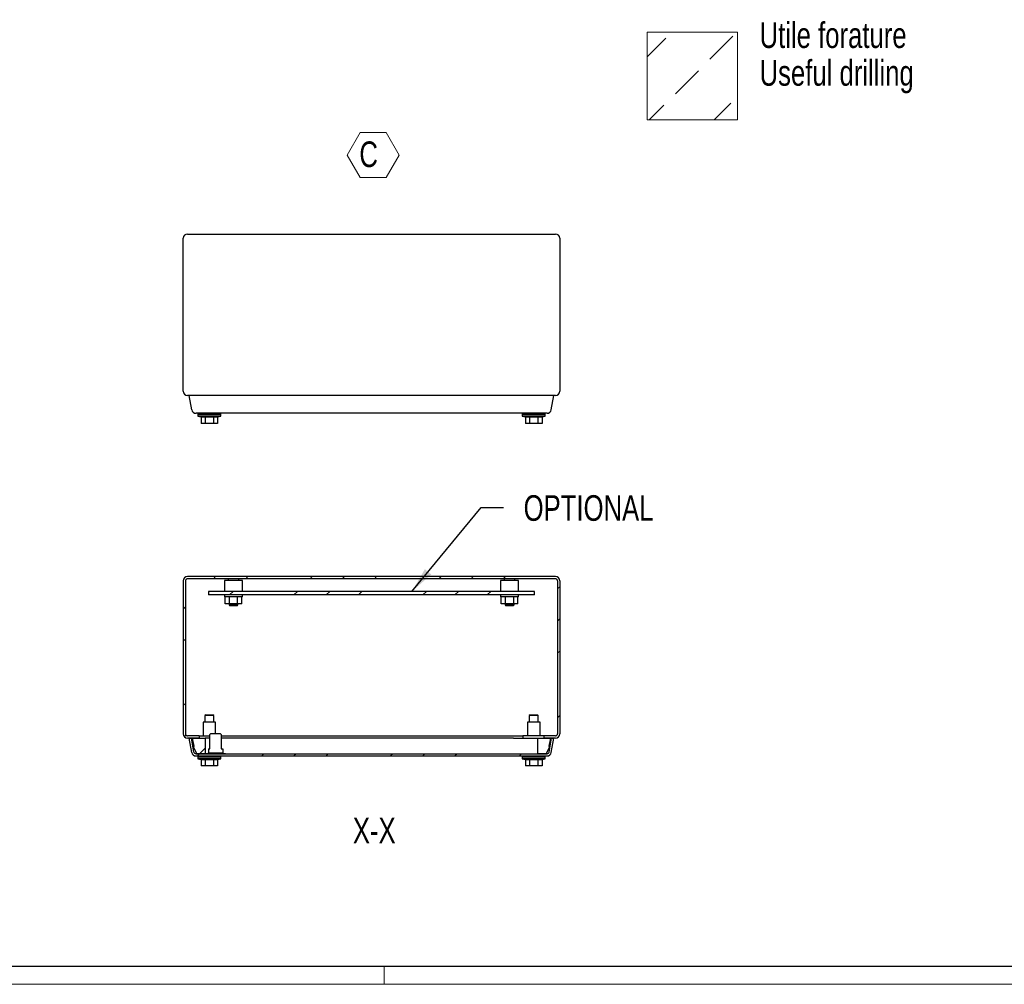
# Model space of a CAD drawing. Header units: millimetres. Extents: x 0 to 1682, y 0 to 1188.
# Tile 2 of 3: x 639 to 1188, y 0 to 538. Entities that reach past the tile are written whole.
import ezdxf

# ---------------------------------------------------------------- set-up
doc = ezdxf.new("R2010")
doc.units = ezdxf.units.MM
doc.header["$LTSCALE"] = 2
doc.styles.add('SLDTEXTSTYLE0', font='TXT', dxfattribs={"width": 0.75})
doc.dimstyles.new('SLDDIMSTYLE5', dxfattribs={"dimtxt": 0.18, "dimasz": 14.1111111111, "dimexe": 0, "dimexo": 0.0625, "dimgap": 0, "dimtad": 0, "dimtih": 1, "dimtoh": 1, "dimdec": 0, "dimrnd": 1e-09, "dimzin": 0, "dimdsep": 46, "dimtxsty": 'Standard', "dimsah": 1, "dimcen": 0.09, "dimadec": 0, "dimazin": 0, "dimtfac": 14.1111111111, "dimtdec": 0, "dimtofl": 0, "dimtmove": 0, "dimatfit": 3, "dimfxl": 1, "dimfrac": 2, "dimtolj": 1, "dimtzin": 0, "dimarcsym": 0})
pattern_1 = [(45.00000209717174, (0, 0), (-35.92102579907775, 35.92102316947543), []), (45.00000209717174, (17.960512, 0), (-35.92102579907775, 35.92102316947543), []), (45.00000209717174, (35.921024, 0), (-35.92102579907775, 35.92102316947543), [])]

# ---------------------------------------------------------------- blocks, each defined once
blk = doc.blocks.new('SW_NOTE_0')
at = {"color": 0, "linetype": 'Continuous', "lineweight": 18, "char_height": 14.2875, "attachment_point": 1, "style": 'SLDTEXTSTYLE0'}
for s, insert in [('Utile forature', (0, 18.417555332)), ('Useful drilling', (0, -2.6324452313))]:
    blk.add_mtext(s, dxfattribs=dict(at, insert=insert))
blk = doc.blocks.new('Blocco9')
at = {"linetype": 'Continuous'}
h = blk.add_hatch(dxfattribs=at)
h.set_pattern_fill('Leghe al nickel e nickel DIN 201', color=8, scale=2.8571428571, style=0, pattern_type=2)
h.set_pattern_definition([(45.00000209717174, (0, 0), (-18.14285756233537, 18.14285623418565), [18.14285714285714, -9.071428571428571])])
h.paths.add_polyline_path([(1081.709429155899, 448.6859134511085), (1081.709429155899, 497.6983727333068), (1031.395984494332, 497.6983727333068), (1031.395984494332, 448.6859134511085)], flags=0)
at = {"color": 7, "linetype": 'Continuous', "lineweight": 18}
for p, q in [((1031.3959844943, 497.6983727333), (1081.7094291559, 497.6983727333)), ((1031.3959844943, 497.6983727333), (1031.3959844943, 448.6859134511)), ((1081.7094291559, 497.6983727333), (1081.7094291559, 448.6859134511)), ((1031.3959844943, 448.6859134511), (1081.7094291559, 448.6859134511))]:
    blk.add_line(p, q, dxfattribs=at)
blk.add_blockref('SW_NOTE_0', (1094.0515569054, 484.6906850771), dxfattribs=at)
blk = doc.blocks.new('SW_NOTE_0_6')
at = {"color": 0, "linetype": 'Continuous', "lineweight": 18}
for p, q in [((-6.7149994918, 10.8441319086), (0.5120314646, 23.361716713)), ((0.5120314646, 23.361716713), (14.9660933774, 23.361716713)), ((14.9660933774, 23.361716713), (22.1931243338, 10.8441319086)), ((0.5120314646, -1.6734528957), (-6.7149994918, 10.8441319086)), ((22.1931243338, 10.8441319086), (14.9660933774, -1.6734528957)), ((14.9660933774, -1.6734528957), (0.5120314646, -1.6734528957))]:
    blk.add_line(p, q, dxfattribs=at)
at = {"color": 0, "linetype": 'Continuous', "lineweight": 18, "insert": (0, 18.417555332), "char_height": 14.2875, "attachment_point": 1, "style": 'SLDTEXTSTYLE0'}
blk.add_mtext('C', dxfattribs=at)

msp = doc.modelspace()

# ---------------------------------------------------------------- hatches: boundary and pattern name
at = {"linetype": 'Continuous', "lineweight": 18}
h = msp.add_hatch(dxfattribs=at)
h.set_pattern_fill('Metalli DIN 128', scale=2, style=0, pattern_type=2)
h.set_pattern_definition(pattern_1)
edge = h.paths.add_edge_path(flags=0)
edge.add_line((729.9929679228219, 224.7955582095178), (729.9929679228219, 139.5955582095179))
edge.add_arc((732.3929679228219, 139.5955582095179), 2.4, 180, 270.00000000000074)
edge.add_line((732.3929679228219, 137.1955582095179), (738.7929679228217, 137.1955582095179))
edge.add_line((738.7929679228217, 137.1955582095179), (738.7929679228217, 138.3955582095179))
edge.add_line((738.7929679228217, 138.3955582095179), (732.3929679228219, 138.3955582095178))
edge.add_arc((732.3929679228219, 139.5955582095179), 1.2, 180, 270, ccw=False)
edge.add_line((731.1929679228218, 139.5955582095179), (731.1929679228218, 224.7955582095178))
edge.add_arc((732.3929679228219, 224.7955582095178), 1.2, 89.99999999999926, 180.0000000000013, ccw=False)
edge.add_line((732.3929679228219, 225.9955582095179), (937.5929679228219, 225.9955582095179))
edge.add_arc((937.5929679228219, 224.7955582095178), 1.2, -2.2168933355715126e-12, 89.99999999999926, ccw=False)
edge.add_line((938.7929679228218, 224.7955582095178), (938.7929679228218, 139.5955582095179))
edge.add_arc((937.5929679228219, 139.5955582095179), 1.2, 270, 360, ccw=False)
edge.add_line((937.5929679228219, 138.3955582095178), (931.1929679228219, 138.3955582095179))
edge.add_line((931.1929679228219, 138.3955582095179), (931.1929679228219, 137.1955582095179))
edge.add_line((931.1929679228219, 137.1955582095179), (937.5929679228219, 137.1955582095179))
edge.add_arc((937.5929679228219, 139.5955582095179), 2.4, 270.00000000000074, 360.0000000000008)
edge.add_line((939.9929679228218, 139.5955582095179), (939.9929679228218, 224.7955582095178))
edge.add_arc((937.5929679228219, 224.7955582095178), 2.4, 0, 90)
edge.add_line((937.5929679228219, 227.1955582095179), (732.3929679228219, 227.1955582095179))
edge.add_arc((732.3929679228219, 224.7955582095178), 2.4, 90, 180)
h = msp.add_hatch(dxfattribs=at)
h.set_pattern_fill('Metalli DIN 128', scale=2, style=0, pattern_type=2)
h.set_pattern_definition(pattern_1)
h.paths.add_polyline_path([(743.9929679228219, 216.9955582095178), (925.9929679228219, 216.9955582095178), (925.9929679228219, 218.9955582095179), (743.9929679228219, 218.9955582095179)], flags=0)
h = msp.add_hatch(dxfattribs=at)
h.set_pattern_fill('Metalli DIN 128', scale=2, style=0, pattern_type=2)
h.set_pattern_definition(pattern_1)
edge = h.paths.add_edge_path(flags=0)
edge.add_line((737.0950768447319, 127.1955582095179), (932.8908590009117, 127.1955582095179))
edge.add_arc((932.8908590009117, 129.5955582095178), 2.4, 270.00000000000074, 350.0000000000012)
edge.add_line((935.254397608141, 129.1788025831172), (936.6679679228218, 137.1955582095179))
edge.add_line((936.6679679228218, 137.1955582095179), (935.4494559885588, 137.1955582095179))
edge.add_line((935.4494559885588, 137.1955582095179), (934.0726283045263, 129.3871803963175))
edge.add_arc((932.8908590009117, 129.5955582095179), 1.2, 270, 349.99999999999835, ccw=False)
edge.add_line((932.8908590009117, 128.3955582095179), (737.0950768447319, 128.3955582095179))
edge.add_arc((737.0950768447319, 129.5955582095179), 1.2, 190.00000000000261, 270, ccw=False)
edge.add_line((735.9133075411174, 129.3871803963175), (734.5364798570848, 137.1955582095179))
edge.add_line((734.5364798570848, 137.1955582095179), (733.3179679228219, 137.1955582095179))
edge.add_line((733.3179679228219, 137.1955582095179), (734.7315382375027, 129.1788025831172))
edge.add_arc((737.0950768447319, 129.5955582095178), 2.4, 190.0000000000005, 270.00000000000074)
h = msp.add_hatch(dxfattribs=at)
h.set_pattern_fill('Metalli DIN 128', scale=2, style=0, pattern_type=2)
h.set_pattern_definition(pattern_1)
h.paths.add_polyline_path([(742.2429679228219, 128.3955582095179), (742.2429679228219, 137.1955582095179), (735.1929679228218, 137.1955582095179), (736.0040720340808, 132.5955582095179), (735.6895840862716, 132.1955582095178), (737.542967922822, 128.3955582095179)], flags=0)
h = msp.add_hatch(dxfattribs=at)
h.set_pattern_fill('Metalli DIN 128', scale=2, style=0, pattern_type=2)
h.set_pattern_definition(pattern_1)
h.paths.add_polyline_path([(934.7929679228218, 137.1955582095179), (927.7429679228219, 137.1955582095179), (927.7429679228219, 128.3955582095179), (932.4429679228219, 128.3955582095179), (934.2963517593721, 132.1955582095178), (933.9818638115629, 132.5955582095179)], flags=0)

# ---------------------------------------------------------------- linework, layer by layer
at = {"color": 7, "linetype": 'Continuous', "lineweight": 25}
for p, q in [((732.3929679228, 418.2868878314), (937.5929679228, 418.2868878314)), ((729.9929679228, 330.6868878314), (729.9929679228, 415.8868878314)), ((939.9929679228, 415.8868878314), (939.9929679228, 330.6868878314)), ((937.5929679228, 328.2868878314), (732.3929679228, 328.2868878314)), ((734.7315382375, 320.270132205), (733.3179679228, 328.2868878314)), ((935.2543976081, 320.270132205), (936.6679679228, 328.2868878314)), ((738.0679679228, 318.2868878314), (738.0679679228, 317.6868878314)), ((750.9179679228, 317.6868878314), (738.0679679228, 317.6868878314)), ((738.0679679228, 316.6868878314), (739.8741657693, 316.2365521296)), ((750.9179679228, 316.6868878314), (738.0679679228, 316.6868878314)), ((738.0929679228, 317.6868878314), (738.0929679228, 316.6868878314)), ((739.8741657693, 316.2365521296), (739.8741657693, 312.6868878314)), ((929.0343976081, 318.2868878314), (740.9515382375, 318.2868878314)), ((742.1835668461, 316.2365521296), (742.1835668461, 312.6868878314)), ((746.8023689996, 316.2365521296), (746.8023689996, 312.6868878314)), ((749.1117700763, 316.2365521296), (750.9179679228, 316.6868878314)), ((749.1117700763, 316.2365521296), (749.1117700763, 312.6868878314)), ((750.8929679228, 316.6868878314), (750.8929679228, 317.6868878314)), ((750.9179679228, 317.6868878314), (750.9179679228, 318.2868878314)), ((919.0679679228, 318.2868878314), (919.0679679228, 317.6868878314)), ((931.9179679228, 317.6868878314), (919.0679679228, 317.6868878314)), ((919.0679679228, 316.6868878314), (920.8741657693, 316.2365521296)), ((931.9179679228, 316.6868878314), (919.0679679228, 316.6868878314)), ((919.0929679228, 317.6868878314), (919.0929679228, 316.6868878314)), ((920.8741657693, 316.2365521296), (920.8741657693, 312.6868878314)), ((923.1835668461, 316.2365521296), (923.1835668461, 312.6868878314)), ((927.8023689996, 316.2365521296), (927.8023689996, 312.6868878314)), ((930.1117700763, 316.2365521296), (931.9179679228, 316.6868878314)), ((930.1117700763, 316.2365521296), (930.1117700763, 312.6868878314)), ((931.8929679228, 316.6868878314), (931.8929679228, 317.6868878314)), ((931.9179679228, 317.6868878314), (931.9179679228, 318.2868878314)), ((742.1835668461, 312.6868878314), (739.8741657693, 312.6868878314)), ((746.8023689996, 312.6868878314), (742.1835668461, 312.6868878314)), ((749.1117700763, 312.6868878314), (746.8023689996, 312.6868878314)), ((923.1835668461, 312.6868878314), (920.8741657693, 312.6868878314)), ((927.8023689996, 312.6868878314), (923.1835668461, 312.6868878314)), ((930.1117700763, 312.6868878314), (927.8023689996, 312.6868878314)), ((937.5929679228, 227.1955582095), (732.3929679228, 227.1955582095)), ((937.5929679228, 225.9955582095), (732.3929679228, 225.9955582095)), ((740.3929679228, 225.9955582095), (740.3929679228, 225.9555582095)), ((747.3929679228, 225.9555582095), (740.3929679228, 225.9555582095)), ((741.8929679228, 225.9555582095), (741.8929679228, 225.9055582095)), ((747.3929679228, 225.9055582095), (741.8929679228, 225.9055582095)), ((754.3929679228, 225.9555582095), (747.3929679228, 225.9555582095)), ((752.8929679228, 225.9055582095), (747.3929679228, 225.9055582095)), ((752.8929679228, 225.9055582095), (752.8929679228, 225.9555582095)), ((754.3929679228, 225.9555582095), (754.3929679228, 225.9955582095)), ((754.9929679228, 225.9955582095), (754.9929679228, 224.9955582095)), ((760.9929679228, 224.9955582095), (760.9929679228, 225.9955582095)), ((908.9929679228, 225.9955582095), (908.9929679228, 224.9955582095)), ((914.9929679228, 224.9955582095), (914.9929679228, 225.9955582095)), ((729.9929679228, 224.7955582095), (729.9929679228, 139.5955582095)), ((731.1929679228, 224.7955582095), (731.1929679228, 139.5955582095)), ((752.9929679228, 224.9955582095), (752.9929679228, 218.9955582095)), ((762.9929679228, 224.9955582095), (752.9929679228, 224.9955582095)), ((762.9929679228, 218.9955582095), (762.9929679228, 224.9955582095)), ((906.9929679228, 224.9955582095), (906.9929679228, 218.9955582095)), ((916.9929679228, 224.9955582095), (906.9929679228, 224.9955582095)), ((916.9929679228, 218.9955582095), (916.9929679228, 224.9955582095)), ((938.7929679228, 224.7955582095), (938.7929679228, 139.5955582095)), ((939.9929679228, 224.7955582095), (939.9929679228, 139.5955582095)), ((743.9929679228, 218.9955582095), (743.9929679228, 216.9955582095)), ((925.9929679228, 218.9955582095), (743.9929679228, 218.9955582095)), ((925.9929679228, 216.9955582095), (743.9929679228, 216.9955582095)), ((752.9929679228, 216.9955582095), (752.9929679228, 215.9955582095)), ((762.9929679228, 215.9955582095), (752.9929679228, 215.9955582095)), ((753.3741657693, 211.9955582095), (753.3741657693, 215.9955582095)), ((755.6835668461, 211.9955582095), (755.6835668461, 215.9955582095)), ((760.3023689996, 211.9955582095), (760.3023689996, 215.9955582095)), ((762.6117700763, 211.9955582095), (762.6117700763, 215.9955582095)), ((762.9929679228, 215.9955582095), (762.9929679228, 216.9955582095)), ((906.9929679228, 216.9955582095), (906.9929679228, 215.9955582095)), ((916.9929679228, 215.9955582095), (906.9929679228, 215.9955582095)), ((907.3741657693, 211.9955582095), (907.3741657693, 215.9955582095)), ((909.6835668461, 211.9955582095), (909.6835668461, 215.9955582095)), ((914.3023689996, 211.9955582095), (914.3023689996, 215.9955582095)), ((916.6117700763, 211.9955582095), (916.6117700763, 215.9955582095)), ((916.9929679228, 215.9955582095), (916.9929679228, 216.9955582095)), ((925.9929679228, 216.9955582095), (925.9929679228, 218.9955582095)), ((755.6835668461, 211.9955582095), (753.3741657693, 211.9955582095)), ((755.4929679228, 211.9955582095), (755.4929679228, 211.4955582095)), ((755.4929679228, 211.4955582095), (755.9929679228, 210.9955582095)), ((755.4929679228, 211.4955582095), (760.4929679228, 211.4955582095)), ((760.3023689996, 211.9955582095), (755.6835668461, 211.9955582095)), ((759.9929679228, 210.9955582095), (755.9929679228, 210.9955582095)), ((759.9929679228, 210.9955582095), (760.4929679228, 211.4955582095)), ((762.6117700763, 211.9955582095), (760.3023689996, 211.9955582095)), ((760.4929679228, 211.4955582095), (760.4929679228, 211.9955582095)), ((909.6835668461, 211.9955582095), (907.3741657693, 211.9955582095)), ((909.4929679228, 211.9955582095), (909.4929679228, 211.4955582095)), ((909.4929679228, 211.4955582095), (909.9929679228, 210.9955582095)), ((909.4929679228, 211.4955582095), (914.4929679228, 211.4955582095)), ((914.3023689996, 211.9955582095), (909.6835668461, 211.9955582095)), ((913.9929679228, 210.9955582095), (909.9929679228, 210.9955582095)), ((913.9929679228, 210.9955582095), (914.4929679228, 211.4955582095)), ((916.6117700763, 211.9955582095), (914.3023689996, 211.9955582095)), ((914.4929679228, 211.4955582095), (914.4929679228, 211.9955582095)), ((742.4929679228, 150.1955582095), (741.9929679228, 149.6955582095)), ((741.9929679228, 149.6955582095), (741.9929679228, 146.0155582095)), ((744.4929679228, 149.6955582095), (741.9929679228, 149.6955582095)), ((742.4929679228, 150.1955582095), (744.4929679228, 150.1955582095)), ((744.4929679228, 150.1955582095), (746.4929679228, 150.1955582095)), ((746.9929679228, 149.6955582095), (744.4929679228, 149.6955582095)), ((746.9929679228, 149.6955582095), (746.4929679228, 150.1955582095)), ((746.9929679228, 146.0155582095), (746.9929679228, 149.6955582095)), ((923.4929679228, 150.1955582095), (922.9929679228, 149.6955582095)), ((922.9929679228, 149.6955582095), (922.9929679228, 146.0155582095)), ((925.4929679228, 149.6955582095), (922.9929679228, 149.6955582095)), ((923.4929679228, 150.1955582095), (925.4929679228, 150.1955582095)), ((925.4929679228, 150.1955582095), (927.4929679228, 150.1955582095)), ((927.9929679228, 149.6955582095), (925.4929679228, 149.6955582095)), ((927.9929679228, 149.6955582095), (927.4929679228, 150.1955582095)), ((927.9929679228, 146.0155582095), (927.9929679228, 149.6955582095)), ((740.9929679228, 146.0155582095), (740.9929679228, 138.3955582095)), ((747.9929679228, 146.0155582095), (740.9929679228, 146.0155582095)), ((747.9929679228, 139.6955582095), (747.9929679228, 146.0155582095)), ((921.9929679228, 146.0155582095), (921.9929679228, 138.3955582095)), ((928.9929679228, 146.0155582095), (921.9929679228, 146.0155582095)), ((928.9929679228, 138.3955582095), (928.9929679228, 146.0155582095)), ((738.7929679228, 138.3955582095), (732.3929679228, 138.3955582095)), ((738.7929679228, 138.3955582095), (738.7929679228, 137.1955582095)), ((738.7929679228, 138.3955582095), (742.5929679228, 138.3955582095)), ((742.5929679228, 138.3955582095), (744.8429679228, 138.3955582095)), ((745.3429679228, 139.6955582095), (744.8429679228, 139.1955582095)), ((744.8429679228, 131.1955582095), (744.8429679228, 139.1955582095)), ((745.3429679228, 139.6955582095), (750.6429679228, 139.6955582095)), ((751.1429679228, 139.1955582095), (750.6429679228, 139.6955582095)), ((751.1429679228, 139.1955582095), (751.1429679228, 131.1955582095)), ((751.1429679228, 138.3955582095), (919.3929679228, 138.3955582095)), ((919.3929679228, 138.3955582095), (919.3929679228, 137.1955582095)), ((925.3929679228, 138.3955582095), (919.3929679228, 138.3955582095)), ((931.1929679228, 138.3955582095), (925.3929679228, 138.3955582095)), ((931.1929679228, 138.3955582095), (931.1929679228, 137.1955582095)), ((937.5929679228, 138.3955582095), (931.1929679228, 138.3955582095)), ((738.7929679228, 137.1955582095), (732.3929679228, 137.1955582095)), ((734.7315382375, 129.1788025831), (733.3179679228, 137.1955582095)), ((733.3179679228, 137.1955582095), (734.5364798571, 137.1955582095)), ((735.9133075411, 129.3871803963), (734.5364798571, 137.1955582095)), ((736.0040720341, 132.5955582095), (735.1929679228, 137.1955582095)), ((735.1929679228, 137.1955582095), (742.2429679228, 137.1955582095)), ((735.6895840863, 132.1955582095), (736.0040720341, 132.5955582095)), ((737.5429679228, 128.3955582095), (735.6895840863, 132.1955582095)), ((742.2429679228, 137.1955582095), (742.2429679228, 128.3955582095)), ((744.8429679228, 137.1955582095), (742.2429679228, 137.1955582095)), ((753.8429679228, 137.1955582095), (751.1429679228, 137.1955582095)), ((834.9929679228, 137.1955582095), (753.8429679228, 137.1955582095)), ((914.1429679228, 137.1955582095), (834.9929679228, 137.1955582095)), ((914.1429679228, 137.1955582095), (927.7429679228, 137.1955582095)), ((927.7429679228, 137.1955582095), (934.7929679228, 137.1955582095)), ((927.7429679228, 128.3955582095), (927.7429679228, 137.1955582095)), ((937.5929679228, 137.1955582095), (931.1929679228, 137.1955582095)), ((934.2963517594, 132.1955582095), (932.4429679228, 128.3955582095)), ((934.7929679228, 137.1955582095), (933.9818638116, 132.5955582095)), ((933.9818638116, 132.5955582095), (934.2963517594, 132.1955582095)), ((934.0726283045, 129.3871803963), (935.4494559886, 137.1955582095)), ((935.2543976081, 129.1788025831), (936.6679679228, 137.1955582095)), ((935.4494559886, 137.1955582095), (936.6679679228, 137.1955582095)), ((737.0950768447, 128.3955582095), (932.8908590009, 128.3955582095)), ((737.0950768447, 127.1955582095), (932.8908590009, 127.1955582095)), ((742.2429679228, 128.3955582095), (737.5429679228, 128.3955582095)), ((738.0679679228, 127.1955582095), (738.0679679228, 126.5955582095)), ((750.9179679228, 126.5955582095), (738.0679679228, 126.5955582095)), ((738.0929679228, 126.5955582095), (738.0929679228, 125.5955582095)), ((740.9929679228, 128.4455582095), (740.9929679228, 128.3955582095)), ((740.9929679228, 128.4455582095), (743.9929679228, 128.4455582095)), ((742.4929679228, 128.4955582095), (742.4929679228, 128.4455582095)), ((742.4929679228, 128.4955582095), (743.9929679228, 128.4955582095)), ((743.9929679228, 131.1955582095), (744.8429679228, 131.1955582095)), ((743.9929679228, 131.1955582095), (743.9929679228, 128.8955582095)), ((743.9929679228, 128.3955582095), (743.9929679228, 128.8955582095)), ((743.9929679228, 128.8955582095), (744.4929679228, 128.8955582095)), ((744.4929679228, 128.8955582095), (744.4929679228, 128.3955582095)), ((744.4929679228, 128.8955582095), (751.4929679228, 128.8955582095)), ((750.8929679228, 125.5955582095), (750.8929679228, 126.5955582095)), ((750.9179679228, 126.5955582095), (750.9179679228, 127.1955582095)), ((751.1429679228, 131.1955582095), (751.9929679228, 131.1955582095)), ((751.4929679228, 128.3955582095), (751.4929679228, 128.8955582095)), ((751.4929679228, 128.8955582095), (751.9929679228, 128.8955582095)), ((751.9929679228, 131.1955582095), (751.9929679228, 128.8955582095)), ((751.9929679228, 128.8955582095), (751.9929679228, 128.3955582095)), ((751.9929679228, 128.4955582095), (753.4929679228, 128.4955582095)), ((751.9929679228, 128.4455582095), (754.9929679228, 128.4455582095)), ((753.4929679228, 128.4455582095), (753.4929679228, 128.4955582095)), ((754.9929679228, 128.3955582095), (754.9929679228, 128.4455582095)), ((919.0679679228, 127.1955582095), (919.0679679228, 126.5955582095)), ((931.9179679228, 126.5955582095), (919.0679679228, 126.5955582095)), ((919.0929679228, 126.5955582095), (919.0929679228, 125.5955582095)), ((932.4429679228, 128.3955582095), (927.7429679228, 128.3955582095)), ((931.8929679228, 125.5955582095), (931.8929679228, 126.5955582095)), ((931.9179679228, 126.5955582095), (931.9179679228, 127.1955582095)), ((738.0679679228, 125.5955582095), (739.8741657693, 125.1452225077)), ((750.9179679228, 125.5955582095), (738.0679679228, 125.5955582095)), ((739.8741657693, 125.1452225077), (739.8741657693, 121.5955582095)), ((742.1835668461, 121.5955582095), (739.8741657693, 121.5955582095)), ((742.1835668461, 125.1452225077), (742.1835668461, 121.5955582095)), ((746.8023689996, 121.5955582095), (742.1835668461, 121.5955582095)), ((746.8023689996, 125.1452225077), (746.8023689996, 121.5955582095)), ((749.1117700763, 121.5955582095), (746.8023689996, 121.5955582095)), ((749.1117700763, 125.1452225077), (750.9179679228, 125.5955582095)), ((749.1117700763, 125.1452225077), (749.1117700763, 121.5955582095)), ((919.0679679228, 125.5955582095), (920.8741657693, 125.1452225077)), ((931.9179679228, 125.5955582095), (919.0679679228, 125.5955582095)), ((920.8741657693, 125.1452225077), (920.8741657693, 121.5955582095)), ((923.1835668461, 121.5955582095), (920.8741657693, 121.5955582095)), ((923.1835668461, 125.1452225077), (923.1835668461, 121.5955582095)), ((927.8023689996, 121.5955582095), (923.1835668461, 121.5955582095)), ((927.8023689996, 125.1452225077), (927.8023689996, 121.5955582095)), ((930.1117700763, 121.5955582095), (927.8023689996, 121.5955582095)), ((930.1117700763, 125.1452225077), (931.9179679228, 125.5955582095)), ((930.1117700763, 125.1452225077), (930.1117700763, 121.5955582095)), ((1672.0069582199, 9.8372377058), (10.0069582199, 9.8372377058))]:
    msp.add_line(p, q, dxfattribs=at)
at = {"color": 7, "linetype": 'Continuous', "lineweight": 18}
for p, q in [((1672.0069582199, 9.8372377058), (10.0069582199, 9.8372377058)), ((842.0069582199, 9.8372377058), (842.0069582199, -0.1627622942)), ((0.0069582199, -0.1627622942), (1682.0069582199, -0.1627622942))]:
    msp.add_line(p, q, dxfattribs=at)
at = {"color": 7, "linetype": 'Continuous', "lineweight": 25}
for centre, radius, start, end in [((732.3929679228, 415.8868878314), 2.400000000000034, 90, 180), ((937.5929679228, 415.8868878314), 2.400000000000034, 0, 90), ((732.3929679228, 330.6868878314), 2.400000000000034, 180, 270), ((937.5929679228, 330.6868878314), 2.400000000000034, 270, 0), ((737.0950768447, 320.6868878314), 2.400000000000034, 190, 270), ((932.8908590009, 320.6868878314), 2.400000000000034, 270, 349.99999999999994), ((732.3929679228, 224.7955582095), 2.400000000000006, 90, 180), ((732.3929679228, 224.7955582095), 1.200000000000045, 90, 180), ((937.5929679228, 224.7955582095), 2.400000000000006, 0, 90), ((937.5929679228, 224.7955582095), 1.200000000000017, 360, 90), ((732.3929679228, 139.5955582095), 2.400000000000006, 180, 270), ((732.3929679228, 139.5955582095), 1.200000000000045, 180, 270), ((937.5929679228, 139.5955582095), 2.400000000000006, 270, 0), ((937.5929679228, 139.5955582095), 1.200000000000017, 270, 0), ((737.0950768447, 129.5955582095), 2.399999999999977, 190, 270), ((737.0950768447, 129.5955582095), 1.199999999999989, 190, 270), ((932.8908590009, 129.5955582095), 1.199999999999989, 270, 349.99999999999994), ((932.8908590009, 129.5955582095), 2.399999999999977, 270, 349.99999999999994)]:
    msp.add_arc(centre, radius, start, end, dxfattribs=at)
for points, knots in [([(740.9515382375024, 318.2868878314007), (740.697095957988, 318.2868878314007), (740.4454942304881, 318.2868878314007), (739.9478949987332, 318.2868878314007), (739.7059279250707, 318.2868878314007), (739.2433277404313, 318.2868878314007), (739.0195791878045, 318.2868878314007), (738.5992653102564, 318.2868878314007), (738.4055663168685, 318.2868878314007), (738.0504285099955, 318.2868878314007), (737.8877204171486, 318.2868878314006), (737.607466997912, 318.2868878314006), (737.4887421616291, 318.2868878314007), (737.2941498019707, 318.2868878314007), (737.2194677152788, 318.2868878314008), (737.1204400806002, 318.2868878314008), (737.0950768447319, 318.2868878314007), (737.0950768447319, 318.2868878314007)], [0, 0, 0, 0, 0.125, 0.125, 0.25, 0.25, 0.375, 0.375, 0.5, 0.5, 0.625, 0.625, 0.75, 0.75, 0.875, 0.875, 1, 1, 1, 1]), ([(746.8023689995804, 316.2365521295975), (746.0423166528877, 316.141800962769), (745.2779744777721, 316.0829321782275), (743.7353718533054, 316.0816143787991), (742.9543681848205, 316.1404609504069), (742.1835668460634, 316.2365521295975)], [0, 0, 0, 0, 0.5, 0.5, 1, 1, 1, 1]), ([(927.8023689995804, 316.2365521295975), (927.0423166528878, 316.141800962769), (926.2779744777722, 316.0829321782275), (924.7353718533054, 316.0816143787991), (923.9543681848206, 316.1404609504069), (923.1835668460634, 316.2365521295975)], [0, 0, 0, 0, 0.5, 0.5, 1, 1, 1, 1]), ([(932.8908590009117, 318.2868878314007), (932.8908590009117, 318.2868878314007), (932.8654957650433, 318.2868878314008), (932.7664681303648, 318.2868878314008), (932.6917860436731, 318.2868878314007), (932.4971936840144, 318.2868878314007), (932.3784688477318, 318.2868878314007), (932.0982154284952, 318.2868878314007), (931.9355073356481, 318.2868878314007), (931.580369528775, 318.2868878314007), (931.3866705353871, 318.2868878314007), (930.9663566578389, 318.2868878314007), (930.7426081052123, 318.2868878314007), (930.2800079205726, 318.2868878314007), (930.0380408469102, 318.2868878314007), (929.5404416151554, 318.2868878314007), (929.2888398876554, 318.2868878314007), (929.034397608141, 318.2868878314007)], [0, 0, 0, 0, 0.125, 0.125, 0.25, 0.25, 0.375, 0.375, 0.5, 0.5, 0.625, 0.625, 0.75, 0.75, 0.875, 0.875, 1, 1, 1, 1]), ([(746.8023689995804, 125.1452225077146), (746.0423166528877, 125.0504713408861), (745.2779744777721, 124.9916025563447), (743.7353718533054, 124.9902847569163), (742.9543681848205, 125.0491313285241), (742.1835668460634, 125.1452225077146)], [0, 0, 0, 0, 0.5, 0.5, 1, 1, 1, 1]), ([(927.8023689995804, 125.1452225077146), (927.0423166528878, 125.0504713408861), (926.2779744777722, 124.9916025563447), (924.7353718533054, 124.9902847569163), (923.9543681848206, 125.0491313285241), (923.1835668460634, 125.1452225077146)], [0, 0, 0, 0, 0.5, 0.5, 1, 1, 1, 1])]:
    msp.add_open_spline(points, degree=3, knots=knots, dxfattribs=at)
for points in [[(742.1835668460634, 316.2365521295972), (741.7986666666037, 316.1405857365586), (741.0288663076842, 316.0239491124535), (740.2590659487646, 316.1405857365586), (739.8741657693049, 316.2365521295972)], [(749.1117700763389, 316.2365521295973), (748.7268698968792, 316.1405857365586), (747.9570695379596, 316.0239491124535), (747.1872691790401, 316.1405857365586), (746.8023689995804, 316.2365521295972)], [(923.1835668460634, 316.2365521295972), (922.7986666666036, 316.1405857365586), (922.0288663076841, 316.0239491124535), (921.2590659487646, 316.1405857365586), (920.8741657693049, 316.2365521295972)], [(930.1117700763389, 316.2365521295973), (929.7268698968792, 316.1405857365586), (928.9570695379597, 316.0239491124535), (928.1872691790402, 316.1405857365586), (927.8023689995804, 316.2365521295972)], [(742.1835668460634, 125.1452225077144), (741.7986666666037, 125.0492561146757), (741.0288663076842, 124.9326194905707), (740.2590659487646, 125.0492561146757), (739.8741657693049, 125.1452225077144)], [(749.1117700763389, 125.1452225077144), (748.7268698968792, 125.0492561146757), (747.9570695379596, 124.9326194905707), (747.1872691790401, 125.0492561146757), (746.8023689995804, 125.1452225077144)], [(923.1835668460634, 125.1452225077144), (922.7986666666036, 125.0492561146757), (922.0288663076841, 124.9326194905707), (921.2590659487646, 125.0492561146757), (920.8741657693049, 125.1452225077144)], [(930.1117700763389, 125.1452225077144), (929.7268698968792, 125.0492561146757), (928.9570695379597, 124.9326194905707), (928.1872691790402, 125.0492561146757), (927.8023689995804, 125.1452225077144)]]:
    msp.add_open_spline(points, degree=3, dxfattribs=at)

# ---------------------------------------------------------------- block references
at = {"color": 7, "linetype": 'Continuous'}
msp.add_blockref('Blocco9', (-42.5970985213, 33.2322811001), dxfattribs=at)
at = {"color": 7, "linetype": 'Continuous', "lineweight": 18}
msp.add_blockref('SW_NOTE_0_6', (828.2071861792, 451.4987124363), dxfattribs=at)

# ---------------------------------------------------------------- texts
at = {"color": 7, "linetype": 'Continuous', "lineweight": 18, "insert": (956.0630759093, 272.6196812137), "char_height": 14.2875, "attachment_point": 2, "style": 'SLDTEXTSTYLE0'}
msp.add_mtext('OPTIONAL', dxfattribs=at)
at = {"color": 7, "linetype": 'Continuous', "lineweight": 0, "insert": (836.5144612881, 92.7316210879), "char_height": 14.2875, "attachment_point": 2, "style": 'SLDTEXTSTYLE0'}
msp.add_mtext('X-X', dxfattribs=at)

# ---------------------------------------------------------------- leaders
at = {"color": 7, "linetype": 'Continuous', "lineweight": 18}
msp.add_leader([(857.562481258, 218.9955582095), (896.1304591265, 265.8454647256), (908.6304591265, 265.8454647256)], dimstyle='SLDDIMSTYLE5', dxfattribs=at)

doc.saveas('drawing.dxf')
